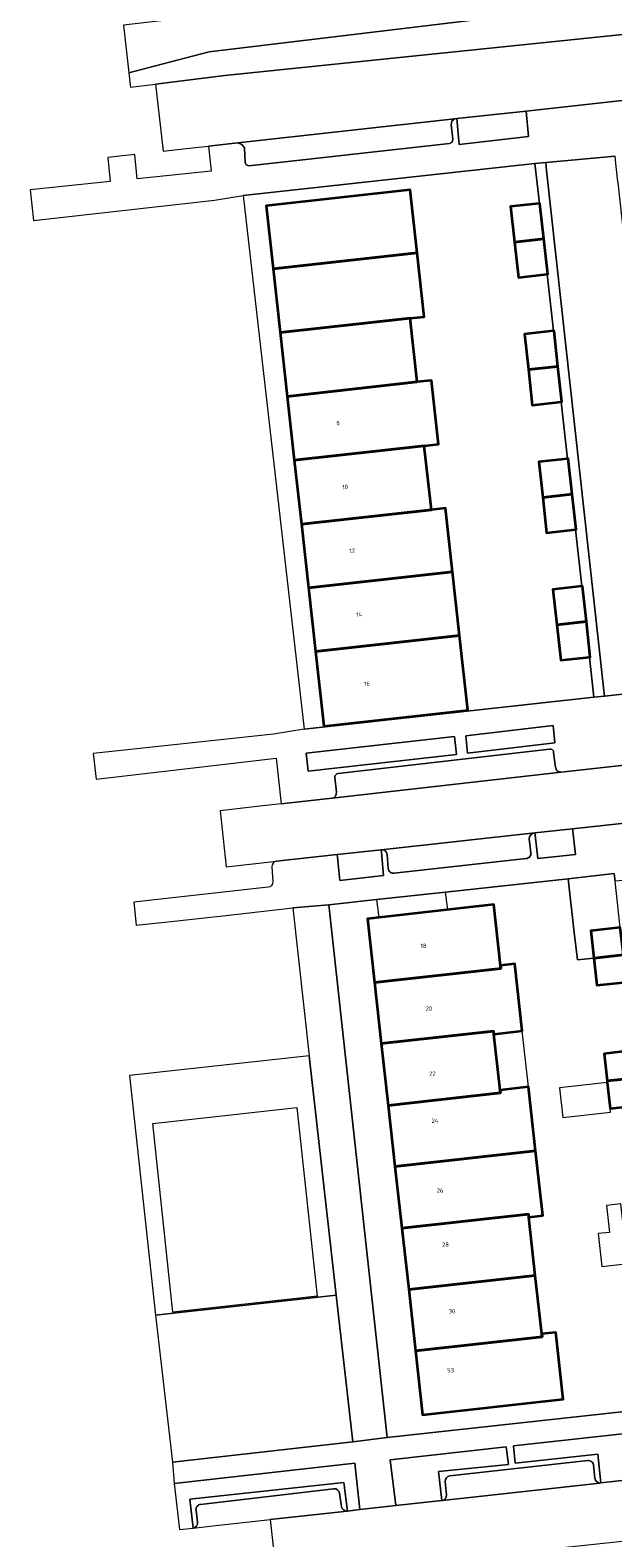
# Model space of a CAD drawing. Header units: metres. Extents: x 73718 to 76933, y 443658 to 446696.
# Tile 6 of 161: x 74450 to 74499, y 444761 to 444887. Entities that reach past the tile are written whole.
import ezdxf
from ezdxf.enums import TextEntityAlignment as Align

# ---------------------------------------------------------------- set-up
doc = ezdxf.new("R2010")
doc.units = ezdxf.units.M
for name, color, linetype, lineweight in [('B-WE-GR-BEPLANTING_CULTUUR_BODEMBEDEKKER-GV', 90, 'Continuous', 18), ('B-WE-GR-BEPLANTING_CULTUUR_HEESTERS-GV', 90, 'Continuous', 18), ('B-WE-OG-BEBOUWING-GV', 7, 'Continuous', 35), ('B-WE-OG-BEBOUWING-T18', 10, 'Continuous', 18), ('B-WE-OG-BEBOUWING_LOODS-GV', 7, 'Continuous', 18), ('B-WE-OG-BEBOUWING_LUIFEL-GV', 7, 'Continuous', 18), ('B-WE-OG-TERREIN_BEGROEID-GV', 7, 'Continuous', 18), ('B-WE-OG-TERREIN_ERF-GV', 7, 'Continuous', 18), ('B-WE-OG-TERREIN_OEVER-GV', 7, 'Continuous', 18), ('B-WE-VH-OPENVERHARDING_STRAATBAKSTEEN-GV', 30, 'Continuous', 18), ('B-WE-VH-OPENVERHARDING_TEGEL-GV', 30, 'Continuous', 18)]:
    doc.layers.add(name, color=color, linetype=linetype, lineweight=lineweight)
doc.styles.add('NLCS-ISO-M200-T18', font='NLCS-ISO.ttf', dxfattribs={"height": 0.36})

msp = doc.modelspace()

# ---------------------------------------------------------------- linework, layer by layer
at = {"layer": 'B-WE-GR-BEPLANTING_CULTUUR_BODEMBEDEKKER-GV', "flags": 128}
for points in [[(74494.604, 444827.419), (74494.469, 444828.9), (74487.108, 444828.029), (74487.243, 444826.548)], [(74486.333, 444826.461), (74486.168, 444827.969), (74473.671, 444826.548), (74473.836, 444825.04)], [(74498.479, 444765.173), (74502.281, 444765.592), (74501.842, 444769.481), (74491.124, 444768.284), (74491.265, 444766.839), (74498.227, 444767.6)], [(74481.225, 444763.266), (74485.081, 444763.697), (74484.801, 444766.139), (74490.689, 444766.733), (74490.515, 444768.22), (74480.74, 444767.12)], [(74463.035, 444761.265), (74464.171, 444761.383), (74463.886, 444763.819), (74476.853, 444765.215), (74477.149, 444762.81), (74478.204, 444762.928), (74477.774, 444766.827), (74462.582, 444765.122)]]:
    msp.add_lwpolyline(points, close=True, dxfattribs=at)
at = {"layer": 'B-WE-GR-BEPLANTING_CULTUUR_HEESTERS-GV', "flags": 128}
for points in [[(74492.199, 444880.572), (74486.353, 444879.936), (74486.542, 444877.764), (74492.397, 444878.443)], [(74492.933, 444819.672), (74493.163, 444817.7), (74496.342, 444818.041), (74496.112, 444820.013), (74496.089, 444820.206), (74492.913, 444819.862)], [(74479.994, 444818.441), (74476.289, 444818.033), (74476.31, 444817.821), (74476.501, 444815.86), (74480.199, 444816.258), (74480.008, 444818.219)]]:
    msp.add_lwpolyline(points, close=True, dxfattribs=at)
at = {"layer": 'B-WE-OG-BEBOUWING-GV', "flags": 128}
for points in [[(74470.899, 444867.305), (74483.025, 444868.649), (74482.437, 444873.958), (74470.311, 444872.611)], [(74491.198, 444869.552), (74493.682, 444869.83), (74493.348, 444872.811), (74493.297, 444872.805), (74490.863, 444872.533)], [(74493.957, 444866.842), (74494.016, 444866.849), (74493.682, 444869.83), (74491.198, 444869.552), (74491.532, 444866.57)], [(74470.899, 444867.305), (74471.495, 444861.933), (74482.428, 444863.146), (74483.62, 444863.278), (74483.025, 444868.649)], [(74471.495, 444861.933), (74472.089, 444856.57), (74483.022, 444857.784), (74482.428, 444863.146)], [(74492.379, 444858.825), (74494.864, 444859.098), (74494.536, 444862.08), (74494.484, 444862.074), (74492.051, 444861.807)], [(74495.144, 444856.111), (74495.192, 444856.116), (74494.864, 444859.098), (74492.379, 444858.825), (74492.707, 444855.843)], [(74472.685, 444851.198), (74483.618, 444852.409), (74484.81, 444852.541), (74484.215, 444857.916), (74483.022, 444857.784), (74472.089, 444856.57)], [(74473.28, 444845.828), (74484.213, 444847.041), (74483.618, 444852.409), (74472.685, 444851.198)], [(74493.58, 444848.079), (74496.065, 444848.355), (74495.733, 444851.337), (74495.673, 444851.33), (74493.249, 444851.06)], [(74496.333, 444845.366), (74496.397, 444845.373), (74496.065, 444848.355), (74493.58, 444848.079), (74493.912, 444845.097)], [(74473.28, 444845.828), (74473.873, 444840.475), (74485.999, 444841.815), (74485.405, 444847.173), (74484.213, 444847.041)], [(74485.999, 444841.815), (74473.873, 444840.475), (74474.469, 444835.102), (74486.594, 444836.447)], [(74494.772, 444837.357), (74497.257, 444837.63), (74496.93, 444840.612), (74496.86, 444840.604), (74494.445, 444840.339)], [(74497.52, 444834.641), (74497.584, 444834.648), (74497.257, 444837.63), (74494.772, 444837.357), (74495.099, 444834.375)], [(74486.594, 444836.447), (74474.469, 444835.102), (74475.162, 444828.842), (74487.288, 444830.186)], [(74490.07, 444808.447), (74490.042, 444808.696), (74489.465, 444813.824), (74478.827, 444812.628), (74479.426, 444807.261)], [(74497.874, 444809.318), (74500.366, 444809.596), (74500.108, 444811.889), (74497.615, 444811.62)], [(74500.624, 444807.302), (74500.366, 444809.596), (74497.874, 444809.318), (74498.131, 444807.033)], [(74489.476, 444802.937), (74491.862, 444803.203), (74491.834, 444803.451), (74491.262, 444808.58), (74491.234, 444808.829), (74490.042, 444808.696), (74490.07, 444808.447), (74479.426, 444807.261), (74479.998, 444802.132), (74489.448, 444803.185)], [(74490.003, 444798.216), (74489.476, 444802.937), (74489.448, 444803.185), (74479.998, 444802.132), (74480.577, 444796.931), (74490.029, 444797.985)], [(74499.001, 444798.986), (74501.508, 444799.265), (74501.249, 444801.565), (74498.743, 444801.281)], [(74480.577, 444796.931), (74481.15, 444791.792), (74492.987, 444793.112), (74492.414, 444798.251), (74492.388, 444798.482), (74490.003, 444798.216), (74490.029, 444797.985)], [(74501.767, 444796.965), (74501.508, 444799.265), (74499.001, 444798.986), (74499.016, 444798.855), (74499.261, 444796.681)], [(74492.373, 444787.789), (74492.401, 444787.54), (74493.593, 444787.673), (74493.565, 444787.922), (74492.987, 444793.112), (74481.15, 444791.792), (74481.729, 444786.602)], [(74481.729, 444786.602), (74482.304, 444781.444), (74492.948, 444782.63), (74492.401, 444787.54), (74492.373, 444787.789)], [(74493.525, 444777.461), (74493.497, 444777.71), (74492.948, 444782.63), (74482.304, 444781.444), (74482.881, 444776.274)], [(74482.881, 444776.274), (74483.48, 444770.898), (74495.315, 444772.229), (74494.717, 444777.594), (74494.689, 444777.842), (74493.497, 444777.71), (74493.525, 444777.461)]]:
    msp.add_lwpolyline(points, close=True, dxfattribs=at)
at = {"layer": 'B-WE-OG-BEBOUWING_LOODS-GV', "flags": 128}
msp.add_lwpolyline([(74499.667, 444815.806), (74499.597, 444816.434), (74495.725, 444815.999), (74496.234, 444811.471), (74496.494, 444809.164), (74497.874, 444809.318), (74497.615, 444811.62), (74500.108, 444811.889)], close=True, dxfattribs=at)
at = {"layer": 'B-WE-OG-BEBOUWING_LUIFEL-GV', "flags": 128}
for points in [[(74479.61, 444814.246), (74479.78, 444812.735), (74485.588, 444813.388), (74485.407, 444814.877)], [(74492.388, 444798.482), (74491.862, 444803.203), (74489.476, 444802.937), (74490.003, 444798.216)], [(74494.996, 444798.402), (74495.276, 444795.923), (74499.295, 444796.377), (74499.261, 444796.681), (74499.016, 444798.855)], [(74502.919, 444786.645), (74500.402, 444786.377), (74500.149, 444788.656), (74498.958, 444788.523), (74499.212, 444786.251), (74498.251, 444786.148), (74498.546, 444783.38), (74503.224, 444783.9)]]:
    msp.add_lwpolyline(points, close=True, dxfattribs=at)
at = {"layer": 'B-WE-OG-TERREIN_BEGROEID-GV', "flags": 128}
msp.add_lwpolyline([(74490.719, 444888.574), (74465.509, 444885.564), (74461.549, 444884.517), (74458.771, 444883.783), (74458.887, 444882.759), (74458.907, 444882.585), (74461.016, 444882.848), (74466.849, 444883.577), (74501.954, 444887.182), (74502.47, 444887.238), (74507.002, 444887.732)], dxfattribs=at)
msp.add_lwpolyline([(74462.427, 444766.927), (74477.611, 444768.626), (74476.194, 444780.981), (74461.01, 444779.282)], close=True, dxfattribs=at)
at = {"layer": 'B-WE-OG-TERREIN_ERF-GV', "flags": 128}
for points in [[(74497.52, 444834.641), (74495.099, 444834.375), (74494.772, 444837.357), (74494.445, 444840.339), (74496.86, 444840.604), (74496.333, 444845.366), (74493.912, 444845.097), (74493.58, 444848.079), (74493.249, 444851.06), (74495.673, 444851.33), (74495.144, 444856.111), (74492.707, 444855.843), (74492.379, 444858.825), (74492.051, 444861.807), (74494.484, 444862.074), (74493.957, 444866.842), (74491.532, 444866.57), (74491.198, 444869.552), (74490.863, 444872.533), (74493.297, 444872.805), (74492.924, 444876.176), (74468.393, 444873.484), (74473.524, 444828.593), (74497.894, 444831.263)], [(74470.899, 444867.305), (74470.311, 444872.611), (74482.437, 444873.958), (74483.025, 444868.649), (74483.62, 444863.278), (74482.428, 444863.146), (74483.022, 444857.784), (74484.215, 444857.916), (74484.81, 444852.541), (74483.618, 444852.409), (74484.213, 444847.041), (74485.405, 444847.173), (74485.999, 444841.815), (74486.594, 444836.447), (74487.288, 444830.186), (74475.162, 444828.842), (74474.469, 444835.102), (74473.873, 444840.475), (74473.28, 444845.828), (74472.685, 444851.198), (74472.089, 444856.57), (74471.495, 444861.933)], [(74479.426, 444807.261), (74478.827, 444812.628), (74489.465, 444813.824), (74490.042, 444808.696), (74491.234, 444808.829), (74491.262, 444808.58), (74491.834, 444803.451), (74491.862, 444803.203), (74489.476, 444802.937), (74490.003, 444798.216), (74492.388, 444798.482), (74492.414, 444798.251), (74492.987, 444793.112), (74493.565, 444787.922), (74493.593, 444787.673), (74492.401, 444787.54), (74492.948, 444782.63), (74493.497, 444777.71), (74494.689, 444777.842), (74494.717, 444777.594), (74495.315, 444772.229), (74483.48, 444770.898), (74482.881, 444776.274), (74482.304, 444781.444), (74481.729, 444786.602), (74481.15, 444791.792), (74480.577, 444796.931), (74479.998, 444802.132)]]:
    msp.add_lwpolyline(points, close=True, dxfattribs=at)
for points in [[(74500.624, 444807.302), (74498.131, 444807.033), (74497.874, 444809.318), (74496.494, 444809.164), (74496.234, 444811.471), (74495.725, 444815.999), (74485.407, 444814.877), (74479.61, 444814.246), (74475.582, 444813.808), (74480.483, 444768.991), (74504.574, 444771.626)], [(74501.767, 444796.965), (74499.261, 444796.681), (74499.016, 444798.855), (74499.001, 444798.986), (74498.743, 444801.281), (74501.249, 444801.565)]]:
    msp.add_lwpolyline(points, dxfattribs=at)
at = {"layer": 'B-WE-OG-TERREIN_OEVER-GV', "flags": 128}
msp.add_lwpolyline([(74458.315, 444887.787), (74458.771, 444883.783), (74461.549, 444884.517), (74465.509, 444885.564), (74490.719, 444888.574), (74536.234, 444894.009), (74546.958, 444895.046), (74547.995, 444895.146), (74550.109, 444897.788), (74550.071, 444897.996), (74550.051, 444897.994), (74542.413, 444897.055), (74464.085, 444888.49), (74461.236, 444888.143)], close=True, dxfattribs=at)
at = {"layer": 'B-WE-VH-OPENVERHARDING_STRAATBAKSTEEN-GV', "flags": 128}
for points in [[(74461.016, 444882.848), (74461.643, 444877.197), (74463.824, 444877.445), (74465.467, 444877.623), (74467.435, 444877.837), (74467.921, 444877.89), (74486.165, 444879.915), (74486.353, 444879.936), (74492.199, 444880.572), (74501.285, 444881.561), (74502.997, 444881.752), (74502.47, 444887.238), (74501.954, 444887.182), (74466.849, 444883.577)], [(74486.165, 444879.915), (74467.921, 444877.89), (74468.263, 444877.767), (74468.485, 444877.479), (74468.548, 444876.256), (74468.644, 444876.038), (74468.871, 444875.964), (74485.741, 444877.855), (74485.963, 444877.964), (74486.01, 444878.206), (74485.879, 444879.455), (74485.94, 444879.736)], [(74498.787, 444831.362), (74504.64, 444832.013), (74504.526, 444832.818), (74504.099, 444835.848), (74504.092, 444835.91), (74502.153, 444854.22), (74502.131, 444854.392), (74501.933, 444856.286), (74499.925, 444874.555), (74499.913, 444874.653), (74499.738, 444876.168), (74499.669, 444876.769), (74493.834, 444876.256), (74493.887, 444875.566), (74498.695, 444832.08)], [(74466.451, 444821.715), (74466.939, 444817.004), (74471.184, 444817.471), (74476.289, 444818.033), (74479.994, 444818.441), (74492.913, 444819.862), (74496.089, 444820.206), (74507.418, 444821.435), (74513.349, 444822.085), (74512.843, 444826.945), (74507.737, 444826.373), (74495.137, 444824.963), (74495.121, 444824.961), (74475.871, 444822.769), (74471.571, 444822.309), (74470.034, 444822.145)], [(74471.222, 444757.041), (74473.943, 444757.341), (74482.086, 444758.267), (74495.004, 444759.708), (74503.177, 444760.597), (74516.051, 444762.027), (74524.021, 444762.896), (74528.692, 444763.418), (74528.075, 444768.459), (74523.339, 444767.947), (74523.323, 444767.945), (74519.575, 444767.48), (74519.448, 444767.465), (74512.526, 444766.721), (74502.281, 444765.592), (74498.479, 444765.173), (74498.382, 444765.162), (74485.142, 444763.704), (74485.081, 444763.697), (74481.225, 444763.266), (74478.204, 444762.928), (74477.149, 444762.81), (74477.136, 444762.809), (74470.641, 444762.095)]]:
    msp.add_lwpolyline(points, close=True, dxfattribs=at)
for points in [[(74494.163, 444826.896), (74476.372, 444824.841)], [(74494.665, 444825.372), (74494.495, 444826.616)], [(74475.871, 444822.769), (74495.121, 444824.961)], [(74476.09, 444824.527), (74476.219, 444823.288)], [(74492.913, 444819.862), (74479.994, 444818.441)], [(74492.581, 444818.185), (74492.437, 444819.344)], [(74480.481, 444818.043), (74480.589, 444816.853)], [(74481.076, 444816.455), (74492.193, 444817.693)], [(74497.378, 444767.049), (74485.773, 444765.765)], [(74497.976, 444765.564), (74497.864, 444766.656)], [(74485.142, 444763.704), (74498.382, 444765.162)], [(74485.383, 444765.287), (74485.486, 444764.176)], [(74475.994, 444764.681), (74464.801, 444763.373)], [(74476.666, 444763.177), (74476.48, 444764.315)], [(74464.171, 444761.383), (74466.069, 444761.592), (74470.641, 444762.095), (74477.136, 444762.809)], [(74464.415, 444762.879), (74464.546, 444761.876)]]:
    msp.add_lwpolyline(points, dxfattribs=at)
at = {"layer": 'B-WE-VH-OPENVERHARDING_STRAATBAKSTEEN-GV'}
for points in [[(74494.495, 444826.616, 0.5424549), (74494.163, 444826.896)], [(74476.372, 444824.841, 0.4328992), (74476.09, 444824.527)], [(74495.121, 444824.961, -0.4370997), (74494.665, 444825.372)], [(74476.219, 444823.288, -0.4118937), (74475.871, 444822.769)], [(74492.437, 444819.344, -0.372165), (74492.913, 444819.862)], [(74479.994, 444818.441, -0.4191743), (74480.481, 444818.043)], [(74492.193, 444817.693, 0.4182494), (74492.581, 444818.185)], [(74480.589, 444816.853, 0.4191743), (74481.076, 444816.455)], [(74497.864, 444766.656, 0.4175402), (74497.378, 444767.049)], [(74485.773, 444765.765, 0.4101276), (74485.383, 444765.287)], [(74498.382, 444765.162, -0.3539641), (74497.976, 444765.564)], [(74476.48, 444764.315, 0.3990793), (74475.994, 444764.681)], [(74485.486, 444764.176, -0.3773922), (74485.142, 444763.704)], [(74464.801, 444763.373, 0.4180225), (74464.415, 444762.879)], [(74477.136, 444762.809, -0.391419), (74476.666, 444763.177)], [(74464.546, 444761.876, -0.4123398), (74464.171, 444761.383)]]:
    msp.add_lwpolyline(points, format="xyb", dxfattribs=at)
at = {"layer": 'B-WE-VH-OPENVERHARDING_TEGEL-GV', "flags": 128}
for points in [[(74501.285, 444881.561), (74492.199, 444880.572), (74492.397, 444878.443), (74486.542, 444877.764), (74486.353, 444879.936), (74486.165, 444879.915), (74485.94, 444879.736), (74485.879, 444879.455), (74486.01, 444878.206), (74485.963, 444877.964), (74485.741, 444877.855), (74468.871, 444875.964), (74468.644, 444876.038), (74468.548, 444876.256), (74468.485, 444877.479), (74468.263, 444877.767), (74467.921, 444877.89), (74467.435, 444877.837), (74465.467, 444877.623), (74465.686, 444875.523), (74459.471, 444874.875), (74459.257, 444876.925), (74456.983, 444876.666), (74457.194, 444874.638), (74450.46, 444873.936), (74450.748, 444871.367), (74465.972, 444873.077), (74468.393, 444873.484), (74492.924, 444876.176), (74493.834, 444876.256), (74499.669, 444876.769)], [(74559.324, 444838.1), (74555.135, 444837.716), (74509.963, 444832.598), (74504.64, 444832.013), (74498.787, 444831.362), (74497.894, 444831.263), (74473.524, 444828.593), (74470.921, 444828.152), (74455.759, 444826.533)], [(74455.759, 444826.533), (74456, 444824.375), (74463.465, 444825.243), (74471.156, 444826.137), (74471.571, 444822.309), (74475.871, 444822.769)], [(74476.372, 444824.841), (74494.163, 444826.896)], [(74494.495, 444826.616), (74494.665, 444825.372)], [(74495.121, 444824.961), (74495.137, 444824.963), (74507.737, 444826.373)], [(74476.219, 444823.288), (74476.09, 444824.527)], [(74459.187, 444814.022), (74459.381, 444812.088), (74462.833, 444812.468), (74466.926, 444812.919), (74472.567, 444813.54), (74475.582, 444813.808), (74479.61, 444814.246), (74485.407, 444814.877), (74495.725, 444815.999), (74499.597, 444816.434), (74499.667, 444815.806), (74499.704, 444815.81), (74500.619, 444815.911), (74505.657, 444816.47), (74505.574, 444817.216), (74505.731, 444817.233), (74510.222, 444817.72), (74511.647, 444817.855), (74556.881, 444822.841), (74560.72, 444823.196)], [(74507.418, 444821.435), (74496.089, 444820.206), (74496.112, 444820.013), (74496.342, 444818.041), (74493.163, 444817.7), (74492.933, 444819.672), (74492.913, 444819.862)], [(74479.994, 444818.441), (74480.008, 444818.219), (74480.199, 444816.258), (74476.501, 444815.86), (74476.31, 444817.821), (74476.289, 444818.033), (74471.184, 444817.471)], [(74492.437, 444819.344), (74492.581, 444818.185)], [(74480.589, 444816.853), (74480.481, 444818.043)], [(74492.193, 444817.693), (74481.076, 444816.455)], [(74470.795, 444817.006), (74470.875, 444815.742)], [(74470.486, 444815.277), (74459.187, 444814.022)], [(74504.574, 444771.626), (74480.483, 444768.991), (74477.611, 444768.626), (74462.427, 444766.927), (74462.582, 444765.122), (74477.774, 444766.827), (74478.204, 444762.928), (74481.225, 444763.266), (74480.74, 444767.12), (74490.515, 444768.22), (74490.689, 444766.733), (74484.801, 444766.139), (74485.081, 444763.697), (74485.142, 444763.704)], [(74498.382, 444765.162), (74498.479, 444765.173), (74498.227, 444767.6), (74491.265, 444766.839), (74491.124, 444768.284), (74501.842, 444769.481), (74502.281, 444765.592), (74512.526, 444766.721)], [(74485.773, 444765.765), (74497.378, 444767.049)], [(74497.864, 444766.656), (74497.976, 444765.564)], [(74477.136, 444762.809), (74477.149, 444762.81), (74476.853, 444765.215), (74463.886, 444763.819), (74464.171, 444761.383)], [(74485.486, 444764.176), (74485.383, 444765.287)], [(74464.801, 444763.373), (74475.994, 444764.681)], [(74476.48, 444764.315), (74476.666, 444763.177)], [(74464.546, 444761.876), (74464.415, 444762.879)]]:
    msp.add_lwpolyline(points, dxfattribs=at)
for points in [[(74492.924, 444876.176), (74493.297, 444872.805), (74493.348, 444872.811), (74493.682, 444869.83), (74494.016, 444866.849), (74493.957, 444866.842), (74494.484, 444862.074), (74494.536, 444862.08), (74494.864, 444859.098), (74495.192, 444856.116), (74495.144, 444856.111), (74495.673, 444851.33), (74495.733, 444851.337), (74496.065, 444848.355), (74496.397, 444845.373), (74496.333, 444845.366), (74496.86, 444840.604), (74496.93, 444840.612), (74497.257, 444837.63), (74497.584, 444834.648), (74497.52, 444834.641), (74497.894, 444831.263), (74498.787, 444831.362), (74498.695, 444832.08), (74493.887, 444875.566), (74493.834, 444876.256)], [(74494.604, 444827.419), (74487.243, 444826.548), (74487.108, 444828.029), (74494.469, 444828.9)], [(74486.333, 444826.461), (74473.836, 444825.04), (74473.671, 444826.548), (74486.168, 444827.969)], [(74472.567, 444813.54), (74473.946, 444801.113), (74476.194, 444780.981), (74477.611, 444768.626), (74480.483, 444768.991), (74475.582, 444813.808)], [(74461.01, 444779.282), (74476.194, 444780.981), (74473.946, 444801.113), (74458.815, 444799.447)], [(74472.907, 444796.76), (74474.605, 444780.898), (74462.475, 444779.551), (74460.777, 444795.413)]]:
    msp.add_lwpolyline(points, close=True, dxfattribs=at)
at = {"layer": 'B-WE-VH-OPENVERHARDING_TEGEL-GV'}
for points in [[(74494.163, 444826.896, -0.5424549), (74494.495, 444826.616)], [(74476.09, 444824.527, -0.4328992), (74476.372, 444824.841)], [(74494.665, 444825.372, 0.4370997), (74495.121, 444824.961)], [(74475.871, 444822.769, 0.4118937), (74476.219, 444823.288)], [(74492.913, 444819.862, 0.372165), (74492.437, 444819.344)], [(74480.481, 444818.043, 0.4191743), (74479.994, 444818.441)], [(74471.184, 444817.471, 0.4006313), (74470.795, 444817.006)], [(74492.581, 444818.185, -0.4182494), (74492.193, 444817.693)], [(74481.076, 444816.455, -0.4191743), (74480.589, 444816.853)], [(74470.875, 444815.742, -0.4006313), (74470.486, 444815.277)], [(74497.378, 444767.049, -0.4175402), (74497.864, 444766.656)], [(74485.383, 444765.287, -0.4101276), (74485.773, 444765.765)], [(74497.976, 444765.564, 0.3539641), (74498.382, 444765.162)], [(74475.994, 444764.681, -0.3990793), (74476.48, 444764.315)], [(74485.142, 444763.704, 0.3773922), (74485.486, 444764.176)], [(74464.415, 444762.879, -0.4180225), (74464.801, 444763.373)], [(74476.666, 444763.177, 0.391419), (74477.136, 444762.809)], [(74464.171, 444761.383, 0.4123398), (74464.546, 444761.876)]]:
    msp.add_lwpolyline(points, format="xyb", dxfattribs=at)

# ---------------------------------------------------------------- texts
at = {"layer": 'B-WE-OG-BEBOUWING-T18', "style": 'NLCS-ISO-M200-T18'}
for s, p in [('8', (74476.363, 444854.325)), ('10', (74476.958, 444848.954)), ('12', (74477.552, 444843.592)), ('14', (74478.147, 444838.229)), ('16', (74478.791, 444832.413))]:
    msp.add_text(s, height=0.36, rotation=6.3, dxfattribs=at).set_placement(p, align=Align.MIDDLE)
for s, p in [('18', (74483.556, 444810.355)), ('20', (74484.008, 444805.087)), ('22', (74484.298, 444799.601)), ('24', (74484.519, 444795.644)), ('26', (74484.946, 444789.776)), ('28', (74485.399, 444785.227)), ('30', (74485.949, 444779.614)), ('53', (74485.832, 444774.658))]:
    msp.add_text(s, height=0.36, dxfattribs=at).set_placement(p, align=Align.MIDDLE)

doc.saveas('drawing.dxf')
